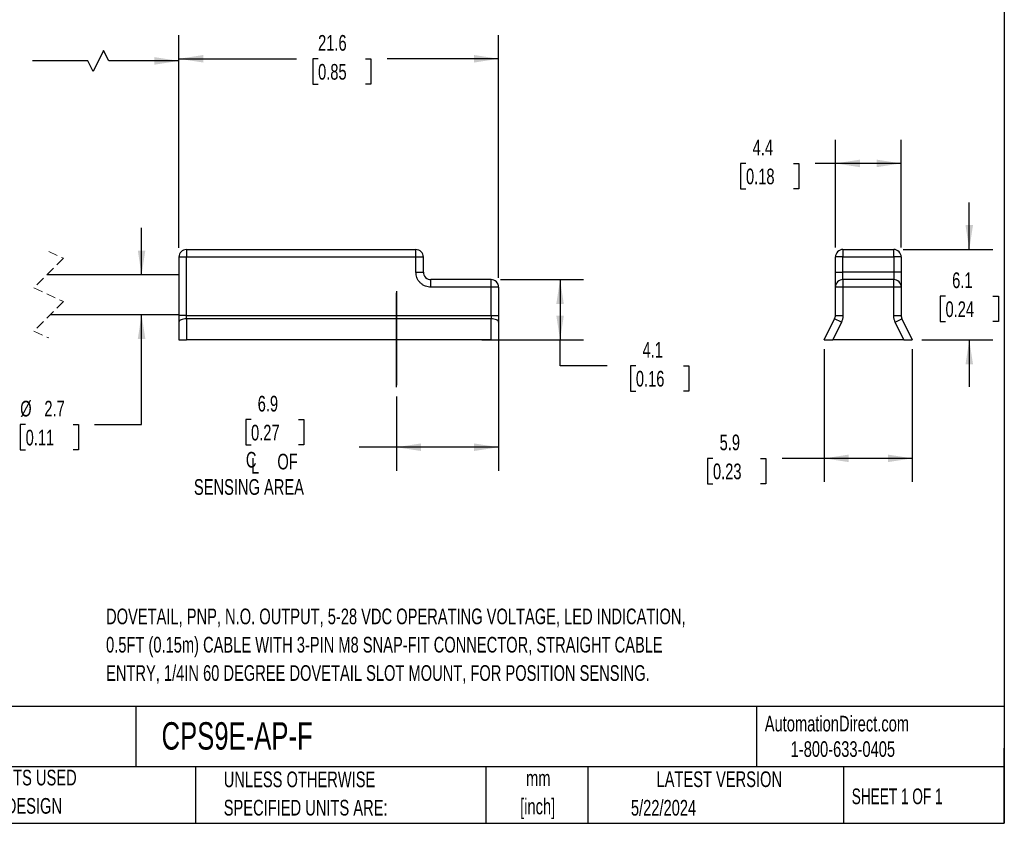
# Model space of a CAD drawing. Header units: millimetres. Extents: x 3 to 137, y 3 to 105.
# Tile 2 of 3: x 70 to 137, y 3 to 57. Entities that reach past the tile are written whole.
import ezdxf

# ---------------------------------------------------------------- set-up
doc = ezdxf.new("R2010")
doc.units = ezdxf.units.MM
doc.header["$LTSCALE"] = 0.5
doc.linetypes.add('CENTERX2', pattern=[20.32, 12.7, -2.54, 2.54, -2.54])
doc.linetypes.add('HIDDEN', pattern=[1.905, 1.27, -0.635])
doc.layers.add('CENTER', color=40, linetype='CENTERX2')
doc.layers.add('DIMENSIONS', color=140, linetype='Continuous', lineweight=25)
doc.layers.add('TEXT', color=140, linetype='Continuous', lineweight=25)
doc.styles.add('SLDTEXTSTYLE0', font='TXT', dxfattribs={"width": 0.7})
doc.styles.add('SLDTEXTSTYLE1', font='TXT', dxfattribs={"width": 0.65})
doc.dimstyles.new('SLDDIMSTYLE0', dxfattribs={"dimtxt": 1.079004, "dimasz": 1.651, "dimexe": 0, "dimexo": 0.0625, "dimgap": 0.269751, "dimtad": 0, "dimtih": 1, "dimtoh": 1, "dimrnd": 1e-09, "dimzin": 12, "dimdsep": 46, "dimtxsty": 'SLDTEXTSTYLE0', "dimsah": 1, "dimcen": 0.09, "dimadec": 0, "dimazin": 3, "dimtfac": 1, "dimtofl": 0, "dimtmove": 0, "dimatfit": 3, "dimfxl": 0, "dimfrac": 2, "dimtolj": 1, "dimtzin": 12, "dimarcsym": 0})
doc.dimstyles.new('SLDDIMSTYLE1', dxfattribs={"dimtxt": 1.079004, "dimasz": 1.651, "dimexe": 0, "dimexo": 0.0625, "dimgap": 0.269751, "dimtad": 0, "dimtih": 1, "dimtoh": 1, "dimrnd": 1e-09, "dimzin": 12, "dimdsep": 46, "dimtxsty": 'SLDTEXTSTYLE0', "dimsah": 1, "dimcen": 0.09, "dimadec": 0, "dimazin": 3, "dimtfac": 1, "dimtmove": 0, "dimatfit": 0, "dimfxl": 0, "dimfrac": 2, "dimtolj": 1, "dimtzin": 12, "dimarcsym": 0})

# ---------------------------------------------------------------- blocks, each defined once
blk = doc.blocks.new('_D_2')
at = {"layer": 'DIMENSIONS'}
for p, q in [((58.533, 42.433), (58.533, 56.254)), ((80.778, 42.052), (80.778, 56.254)), ((75.694, 55.372), (74.988, 53.961)), ((76.047, 54.666), (75.694, 55.372)), ((58.533, 54.666), (65.124, 54.666)), ((74.635, 54.666), (70.879, 54.666)), ((74.988, 53.961), (74.635, 54.666)), ((80.778, 54.666), (76.047, 54.666))]:
    blk.add_line(p, q, dxfattribs=at)
for points in [[(58.533, 54.666), (60.184, 54.412), (60.184, 54.92)], [(80.778, 54.666), (79.127, 54.92), (79.127, 54.412)]]:
    blk.add_solid(points, dxfattribs=at)
at = {"layer": 'DIMENSIONS', "char_height": 1.0583, "attachment_point": 1, "style": 'SLDTEXTSTYLE0'}
for s, insert in [('.15M', (66.252, 56.031)), ('[0.5FT]', (65.365, 54.316))]:
    blk.add_mtext(s, dxfattribs=dict(at, insert=insert))
blk = doc.blocks.new('_D_3')
at = {"layer": 'DIMENSIONS'}
for p, q in [((80.778, 42.052), (80.778, 56.396)), ((102.368, 40.02), (102.368, 56.396)), ((80.778, 54.809), (88.715, 54.809)), ((90.177, 54.809), (89.814, 54.809)), ((89.814, 54.809), (89.814, 53.094)), ((93.383, 54.809), (93.745, 54.809)), ((93.745, 54.809), (93.745, 53.094)), ((102.368, 54.809), (94.845, 54.809)), ((89.814, 53.094), (90.177, 53.094)), ((93.745, 53.094), (93.383, 53.094))]:
    blk.add_line(p, q, dxfattribs=at)
for points in [[(80.778, 54.809), (82.429, 54.555), (82.429, 55.063)], [(102.368, 54.809), (100.717, 55.063), (100.717, 54.555)]]:
    blk.add_solid(points, dxfattribs=at)
at = {"layer": 'DIMENSIONS', "char_height": 1.0583, "attachment_point": 1, "style": 'SLDTEXTSTYLE0'}
for s, insert in [('21.6', (90.177, 56.415)), ('0.85', (90.177, 54.458))]:
    blk.add_mtext(s, dxfattribs=dict(at, insert=insert))
blk = doc.blocks.new('_D_4')
at = {"layer": 'DIMENSIONS'}
for p, q in [((102.495, 39.893), (108.108, 39.893)), ((106.521, 39.893), (106.521, 35.817)), ((101.238, 35.817), (108.108, 35.817)), ((106.521, 34.083), (106.521, 35.817)), ((109.696, 34.083), (106.521, 34.083)), ((111.641, 34.083), (111.279, 34.083)), ((111.279, 34.083), (111.279, 32.368)), ((114.847, 34.083), (115.21, 34.083)), ((115.21, 34.083), (115.21, 32.368)), ((111.279, 32.368), (111.641, 32.368)), ((115.21, 32.368), (114.847, 32.368))]:
    blk.add_line(p, q, dxfattribs=at)
for points in [[(106.521, 39.893), (106.267, 38.242), (106.775, 38.242)], [(106.521, 35.817), (106.775, 37.468), (106.267, 37.468)]]:
    blk.add_solid(points, dxfattribs=at)
at = {"layer": 'DIMENSIONS', "char_height": 1.0583, "attachment_point": 1, "style": 'SLDTEXTSTYLE0'}
for s, insert in [('4.1', (112.09, 35.689)), ('0.16', (111.641, 33.732))]:
    blk.add_mtext(s, dxfattribs=dict(at, insert=insert))
blk = doc.blocks.new('_D_5')
at = {"layer": 'DIMENSIONS'}
for p, q in [((78.256, 40.21), (78.256, 43.385)), ((78.256, 30.105), (78.256, 37.543)), ((70.425, 30.105), (70.063, 30.105)), ((70.063, 30.105), (70.063, 28.391)), ((73.632, 30.105), (73.994, 30.105)), ((73.994, 30.105), (73.994, 28.391)), ((75.081, 30.105), (78.256, 30.105)), ((70.063, 28.391), (70.425, 28.391)), ((73.994, 28.391), (73.632, 28.391))]:
    blk.add_line(p, q, dxfattribs=at)
for points in [[(78.256, 40.21), (78.51, 41.861), (78.002, 41.861)], [(78.256, 37.543), (78.002, 35.892), (78.51, 35.892)]]:
    blk.add_solid(points, dxfattribs=at)
at = {"layer": 'DIMENSIONS', "char_height": 1.0583, "attachment_point": 1, "style": 'SLDTEXTSTYLE0'}
for s, insert in [('%%c', (70.059, 31.711)), ('2.7', (71.689, 31.711)), ('0.11', (70.425, 29.755))]:
    blk.add_mtext(s, dxfattribs=dict(at, insert=insert))
blk = doc.blocks.new('SW_SYMBOL_MOD_CL')
at = {"layer": 'DIMENSIONS', "color": 0, "char_height": 394, "attachment_point": 5, "style": 'SLDTEXTSTYLE0'}
for s, insert in [('C', (200, 300)), ('L', (300, 150))]:
    blk.add_mtext(s, dxfattribs=dict(at, insert=insert))
blk = doc.blocks.new('_D_6')
at = {"layer": 'DIMENSIONS'}
for p, q in [((102.368, 36.835), (102.368, 26.987)), ((95.468, 32.007), (95.468, 26.987)), ((85.649, 30.441), (85.287, 30.441)), ((85.287, 30.441), (85.287, 28.727)), ((88.855, 30.441), (89.218, 30.441)), ((89.218, 30.441), (89.218, 28.727)), ((85.287, 28.727), (85.649, 28.727)), ((89.218, 28.727), (88.855, 28.727)), ((95.468, 28.575), (92.954, 28.575)), ((102.368, 28.575), (95.468, 28.575))]:
    blk.add_line(p, q, dxfattribs=at)
for points in [[(95.468, 28.575), (97.119, 28.321), (97.119, 28.829)], [(102.368, 28.575), (100.717, 28.829), (100.717, 28.321)]]:
    blk.add_solid(points, dxfattribs=at)
at = {"layer": 'DIMENSIONS', "xscale": 0.002688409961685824, "yscale": 0.002688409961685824, "zscale": 0.002688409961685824}
blk.add_blockref('SW_SYMBOL_MOD_CL', (85.121, 26.913), dxfattribs=at)
at = {"layer": 'DIMENSIONS', "attachment_point": 1, "style": 'SLDTEXTSTYLE0'}
for s, insert, char_height in [('6.9', (86.098, 32.047), 1.0583), ('0.27', (85.649, 30.091), 1.0583), ('OF', (87.428, 28.134), 1.0583), ('SENSING AREA', (81.792, 26.419), 1.05833)]:
    blk.add_mtext(s, dxfattribs=dict(at, insert=insert, char_height=char_height))
blk = doc.blocks.new('_D_13')
at = {"layer": 'DIMENSIONS'}
for p, q in [((134.158, 41.931), (134.158, 45.106)), ((129.69, 41.931), (135.745, 41.931)), ((132.554, 38.777), (132.192, 38.777)), ((132.192, 38.777), (132.192, 37.062)), ((135.761, 38.777), (136.123, 38.777)), ((136.123, 38.777), (136.123, 37.062)), ((132.192, 37.062), (132.554, 37.062)), ((136.123, 37.062), (135.761, 37.062)), ((130.947, 35.823), (135.745, 35.823)), ((134.158, 35.823), (134.158, 32.648))]:
    blk.add_line(p, q, dxfattribs=at)
for points in [[(134.158, 41.931), (134.412, 43.582), (133.904, 43.582)], [(134.158, 35.823), (133.904, 34.172), (134.412, 34.172)]]:
    blk.add_solid(points, dxfattribs=at)
at = {"layer": 'DIMENSIONS', "char_height": 1.0583, "attachment_point": 1, "style": 'SLDTEXTSTYLE0'}
for s, insert in [('6.1', (133.003, 40.383)), ('0.24', (132.554, 38.426))]:
    blk.add_mtext(s, dxfattribs=dict(at, insert=insert))
blk = doc.blocks.new('_D_14')
at = {"layer": 'DIMENSIONS'}
for p, q in [((125.118, 42.058), (125.118, 49.331)), ((129.563, 42.058), (129.563, 49.331)), ((119.078, 47.743), (118.716, 47.743)), ((118.716, 47.743), (118.716, 46.028)), ((122.285, 47.743), (122.647, 47.743)), ((122.647, 47.743), (122.647, 46.028)), ((125.118, 47.743), (123.747, 47.743)), ((129.563, 47.743), (125.118, 47.743)), ((118.716, 46.028), (119.078, 46.028)), ((122.647, 46.028), (122.285, 46.028))]:
    blk.add_line(p, q, dxfattribs=at)
for points in [[(125.118, 47.743), (126.769, 47.489), (126.769, 47.997)], [(129.563, 47.743), (127.912, 47.997), (127.912, 47.489)]]:
    blk.add_solid(points, dxfattribs=at)
at = {"layer": 'DIMENSIONS', "char_height": 1.0583, "attachment_point": 1, "style": 'SLDTEXTSTYLE0'}
for s, insert in [('4.4', (119.527, 49.349)), ('0.18', (119.078, 47.393))]:
    blk.add_mtext(s, dxfattribs=dict(at, insert=insert))
blk = doc.blocks.new('_D_15')
at = {"layer": 'DIMENSIONS'}
for p, q in [((124.369, 35.188), (124.369, 26.235)), ((130.312, 35.188), (130.312, 26.235)), ((116.848, 27.823), (116.485, 27.823)), ((116.485, 27.823), (116.485, 26.108)), ((120.054, 27.823), (120.416, 27.823)), ((120.416, 27.823), (120.416, 26.108)), ((124.369, 27.823), (121.516, 27.823)), ((130.312, 27.823), (124.369, 27.823)), ((116.485, 26.108), (116.848, 26.108)), ((120.416, 26.108), (120.054, 26.108))]:
    blk.add_line(p, q, dxfattribs=at)
for points in [[(124.369, 27.823), (126.02, 27.569), (126.02, 28.077)], [(130.312, 27.823), (128.661, 28.077), (128.661, 27.569)]]:
    blk.add_solid(points, dxfattribs=at)
at = {"layer": 'DIMENSIONS', "char_height": 1.0583, "attachment_point": 1, "style": 'SLDTEXTSTYLE0'}
for s, insert in [('5.9', (117.297, 29.428)), ('0.23', (116.848, 27.472))]:
    blk.add_mtext(s, dxfattribs=dict(at, insert=insert))

msp = doc.modelspace()

# ---------------------------------------------------------------- linework, layer by layer
for p, q in [((81.286, 41.925), (81.286, 41.417)), ((81.286, 41.925), (96.78, 41.925)), ((96.78, 41.417), (96.78, 41.925)), ((125.626, 41.931), (129.055, 41.931)), ((125.626, 41.931), (125.626, 41.423)), ((129.055, 41.423), (129.055, 41.931)), ((81.286, 41.417), (80.778, 41.417)), ((80.778, 41.417), (80.778, 37.47)), ((81.286, 37.47), (81.286, 41.417)), ((96.78, 41.417), (81.286, 41.417)), ((96.78, 40.401), (96.78, 41.417)), ((97.288, 41.417), (96.78, 41.417)), ((97.288, 40.401), (97.288, 41.417)), ((125.626, 41.423), (125.118, 41.423)), ((125.118, 40.407), (125.118, 41.423)), ((125.626, 40.407), (125.626, 41.423)), ((125.626, 41.423), (129.055, 41.423)), ((129.055, 41.423), (129.055, 40.407)), ((129.563, 41.423), (129.055, 41.423)), ((129.563, 41.423), (129.563, 40.407)), ((80.778, 40.21), (71.862, 40.21)), ((96.78, 40.401), (97.288, 40.401)), ((125.118, 40.407), (125.626, 40.407)), ((125.626, 39.899), (125.626, 40.407)), ((129.055, 40.407), (125.626, 40.407)), ((129.055, 40.407), (129.055, 39.899)), ((129.563, 40.407), (129.055, 40.407)), ((97.796, 39.385), (97.796, 39.893)), ((101.86, 39.893), (97.796, 39.893)), ((101.86, 39.385), (97.796, 39.385)), ((101.86, 39.385), (101.86, 39.893)), ((101.86, 37.47), (101.86, 39.385)), ((102.368, 39.385), (101.86, 39.385)), ((102.368, 39.385), (102.368, 37.47)), ((125.118, 37.476), (125.118, 39.391)), ((125.626, 39.391), (125.118, 39.391)), ((125.626, 39.899), (125.626, 39.391)), ((129.055, 39.899), (125.626, 39.899)), ((129.055, 39.391), (125.626, 39.391)), ((125.626, 39.391), (125.626, 37.476)), ((129.055, 39.391), (129.055, 39.899)), ((129.055, 37.476), (129.055, 39.391)), ((129.563, 39.391), (129.055, 39.391)), ((129.563, 39.391), (129.563, 37.476)), ((72.116, 37.543), (80.778, 37.543)), ((81.286, 37.47), (80.778, 37.47)), ((80.778, 37.47), (80.778, 37.025)), ((81.286, 37.247), (81.286, 37.47)), ((81.286, 37.47), (101.86, 37.47)), ((81.286, 37.247), (81.286, 35.817)), ((101.86, 37.247), (81.286, 37.247)), ((101.86, 37.47), (101.86, 37.247)), ((101.86, 37.47), (102.368, 37.47)), ((101.86, 35.817), (101.86, 37.247)), ((102.368, 37.47), (102.368, 37.025)), ((124.369, 35.823), (125.067, 37.254)), ((125.523, 37.031), (125.067, 37.254)), ((125.118, 37.476), (125.626, 37.476)), ((129.055, 37.476), (129.563, 37.476)), ((129.158, 37.031), (129.614, 37.254)), ((129.614, 37.254), (130.312, 35.823)), ((80.778, 37.025), (80.778, 35.817)), ((102.368, 37.025), (102.368, 35.817)), ((125.523, 37.031), (124.934, 35.823)), ((129.747, 35.823), (129.158, 37.031)), ((80.778, 35.817), (81.286, 35.817)), ((101.86, 35.817), (81.286, 35.817)), ((101.86, 35.817), (102.368, 35.817)), ((124.369, 35.823), (124.934, 35.823)), ((129.747, 35.823), (124.934, 35.823)), ((129.747, 35.823), (130.312, 35.823))]:
    msp.add_line(p, q)
at = {"color": 7, "linetype": 'HIDDEN', "lineweight": 18}
for p, q in [((72.989, 41.337), (70.989, 39.337)), ((71.989, 41.798), (72.989, 41.337)), ((70.989, 39.337), (72.989, 38.416)), ((72.989, 38.416), (70.989, 36.416)), ((70.989, 36.416), (71.989, 35.956))]:
    msp.add_line(p, q, dxfattribs=at)
at = {"flags": 128}
for points in [[(81.286, 37.247), (81.187, 37.243), (81.092, 37.23), (81.004, 37.21), (80.927, 37.182), (80.864, 37.148), (80.817, 37.11), (80.788, 37.068), (80.778, 37.025)], [(102.368, 37.025), (102.359, 37.068), (102.33, 37.11), (102.283, 37.148), (102.22, 37.182), (102.143, 37.21), (102.055, 37.23), (101.959, 37.243), (101.86, 37.247)]]:
    msp.add_lwpolyline(points, dxfattribs=at)
for centre, start, end in [((81.286, 41.417), 90.00078, 179.99888), ((96.78, 41.417), 359.99968, 90.00066), ((125.626, 41.423), 90, 180), ((129.055, 41.423), 0, 90), ((97.796, 40.401), 179.99968, 270.00066), ((101.86, 39.385), 359.99968, 90.00065), ((125.626, 39.391), 90, 180), ((129.055, 39.391), 0, 90), ((124.61, 37.476), 334, 0), ((130.071, 37.476), 180, 206)]:
    msp.add_arc(centre, 0.508, start, end)
for points, knots in [([(97.796, 39.385), (97.669, 39.398), (97.471, 39.42), (97.235, 39.546), (97.073, 39.677), (96.942, 39.839), (96.815, 40.076), (96.794, 40.273), (96.78, 40.401)], [0, 0, 0, 0, 0.239446, 0.369553, 0.5, 0.63011, 0.760557, 1, 1, 1, 1]), ([(125.118, 39.391), (125.118, 39.392), (125.118, 39.394), (125.118, 39.407), (125.118, 39.43), (125.118, 39.473), (125.118, 39.551), (125.118, 39.684), (125.118, 39.845), (125.118, 40.026), (125.118, 40.215), (125.118, 40.343), (125.118, 40.407)], [0, 0, 0, 0, 0.06026, 0.120022, 0.179825, 0.240208, 0.370001, 0.50013, 0.629924, 0.760053, 0.879945, 1, 1, 1, 1]), ([(129.563, 40.407), (129.563, 40.375), (129.563, 40.311), (129.563, 40.216), (129.563, 40.123), (129.563, 39.998), (129.563, 39.845), (129.563, 39.684), (129.563, 39.551), (129.563, 39.459), (129.563, 39.401), (129.563, 39.394), (129.563, 39.391)], [0, 0, 0, 0, 0.06026, 0.120022, 0.1798253, 0.2402079, 0.3700011, 0.5001304, 0.6299237, 0.7600532, 0.8799446, 1, 1, 1, 1]), ([(125.626, 37.476), (125.625, 37.445), (125.624, 37.384), (125.611, 37.292), (125.59, 37.203), (125.562, 37.115), (125.536, 37.059), (125.523, 37.031)], [0, 0, 0, 0, 0.201675, 0.40084, 0.59916, 0.798325, 1, 1, 1, 1]), ([(129.158, 37.031), (129.145, 37.059), (129.119, 37.115), (129.091, 37.203), (129.07, 37.292), (129.057, 37.384), (129.056, 37.445), (129.055, 37.476)], [0, 0, 0, 0, 0.201675, 0.40084, 0.59916, 0.798325, 1, 1, 1, 1])]:
    msp.add_open_spline(points, degree=3, knots=knots)
at = {"layer": 'CENTER'}
for p, q in [((95.468, 39.119), (95.468, 32.642)), ((95.468, 32.642), (95.468, 39.119))]:
    msp.add_line(p, q, dxfattribs=at)
at = {"layer": 'TEXT'}
for p, q in [((136.525, 104.775), (136.525, 3.175)), ((136.525, 11.063), (3.175, 11.063)), ((77.879, 11.063), (77.879, 6.985)), ((119.788, 11.063), (119.788, 6.985)), ((136.525, 3.175), (136.525, 8.255)), ((136.525, 6.985), (3.175, 6.985)), ((81.89, 6.985), (81.89, 3.175)), ((101.512, 6.985), (101.512, 3.175)), ((108.406, 6.985), (108.406, 3.175)), ((125.674, 6.985), (125.674, 3.175)), ((3.175, 3.175), (136.525, 3.175))]:
    msp.add_line(p, q, dxfattribs=at)

# ---------------------------------------------------------------- texts
for s, insert, char_height, attachment_point, style in [('DOVETAIL, PNP, N.O. OUTPUT, 5-28 VDC OPERATING VOLTAGE, LED INDICATION,', (75.858, 17.677), 1.05833, 1, 'SLDTEXTSTYLE0'), ('0.5FT (0.15m) CABLE WITH 3-PIN M8 SNAP-FIT CONNECTOR, STRAIGHT CABLE', (75.858, 15.766), 1.05833, 1, 'SLDTEXTSTYLE0'), ('ENTRY, 1/4IN 60 DEGREE DOVETAIL SLOT MOUNT, FOR POSITION SENSING.', (75.858, 13.854), 1.05833, 1, 'SLDTEXTSTYLE0'), ('CPS9E-AP-F', (79.604, 10.004), 1.8521, 1, 'SLDTEXTSTYLE0'), ('AutomationDirect.com', (120.347, 10.438), 1.05833, 1, 'SLDTEXTSTYLE0'), ('1-800-633-0405', (122.096, 8.719), 1.05833, 1, 'SLDTEXTSTYLE0'), ('METRIC UNITS USED', (63.802, 6.793), 1.05833, 1, 'SLDTEXTSTYLE0'), ('UNLESS OTHERWISE', (83.804, 6.671), 1.05833, 1, 'SLDTEXTSTYLE0'), ('LATEST VERSION', (117.276, 6.682), 1.05833, 2, 'SLDTEXTSTYLE0'), ('mm', (105.049, 6.751), 1.0583, 2, 'SLDTEXTSTYLE0'), ('SHEET 1 OF 1', (126.221, 5.526), 1.05833, 1, 'SLDTEXTSTYLE1'), ('FOR PART DESIGN', (63.802, 4.882), 1.05833, 1, 'SLDTEXTSTYLE0'), ('SPECIFIED UNITS ARE:', (83.804, 4.76), 1.05833, 1, 'SLDTEXTSTYLE0'), ('[inch]', (105.008, 4.84), 1.0583, 2, 'SLDTEXTSTYLE0'), ('5/22/2024', (111.306, 4.753), 1.0583, 1, 'SLDTEXTSTYLE0')]:
    msp.add_mtext(s, dxfattribs=dict(at, insert=insert, char_height=char_height, attachment_point=attachment_point, style=style))

# ---------------------------------------------------------------- dimensions: what is measured, and where the dimension line sits
at = {"layer": 'DIMENSIONS'}
for base, p1, p2, text, picture, middle in [((80.778, 54.666), (58.533, 41.798), (80.778, 41.417), '.15M\\P[0.5FT]', '_D_2', (68.001, 54.666)), ((95.468, 28.575), (102.368, 37.47), (95.468, 32.642), '<>\\P{\\fGDT;q} OF\\PSENSING AREA', '_D_6', (87.252, 28.575))]:
    dim = msp.add_linear_dim(base=base, p1=p1, p2=p2, text=text, dimstyle='SLDDIMSTYLE0', dxfattribs=at)
    dim.commit()
    dim.dimension.update_dxf_attribs({"geometry": picture, "text_midpoint": middle, "dimtype": 160})
for base, p1, p2, picture, middle in [((102.368, 54.809), (80.778, 41.417), (102.368, 39.385), '_D_3', (91.78, 54.809)), ((125.118039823, 47.743223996), (129.563039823, 41.422981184), (125.118039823, 41.422981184), '_D_14', (120.681483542, 47.743223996)), ((124.369, 27.823), (130.312, 35.823), (124.369, 35.823), '_D_15', (118.451, 27.823))]:
    dim = msp.add_linear_dim(base=base, p1=p1, p2=p2, dimstyle='SLDDIMSTYLE0', dxfattribs=at)
    dim.commit()
    dim.dimension.update_dxf_attribs({"geometry": picture, "text_midpoint": middle, "dimtype": 160})
for base, p1, p2, dimstyle, picture, middle in [((134.158, 35.823), (129.055, 41.931), (130.312, 35.823), 'SLDDIMSTYLE1', '_D_13', (134.158, 38.777)), ((106.521, 35.817), (101.86, 39.893), (100.603, 35.817), 'SLDDIMSTYLE0', '_D_4', (106.521, 34.083))]:
    dim = msp.add_linear_dim(base=base, p1=p1, p2=p2, angle=90, dimstyle=dimstyle, dxfattribs=at)
    dim.commit()
    dim.dimension.update_dxf_attribs({"geometry": picture, "text_midpoint": middle, "dimtype": 160})
dim = msp.add_linear_dim(base=(78.256, 40.21), p1=(80.778, 37.543), p2=(80.778, 40.21), angle=90, text='%%c<>', dimstyle='SLDDIMSTYLE1', dxfattribs=at)
dim.commit()
dim.dimension.update_dxf_attribs({"geometry": '_D_5', "text_midpoint": (78.256, 30.105), "dimtype": 160})

doc.saveas('drawing.dxf')
